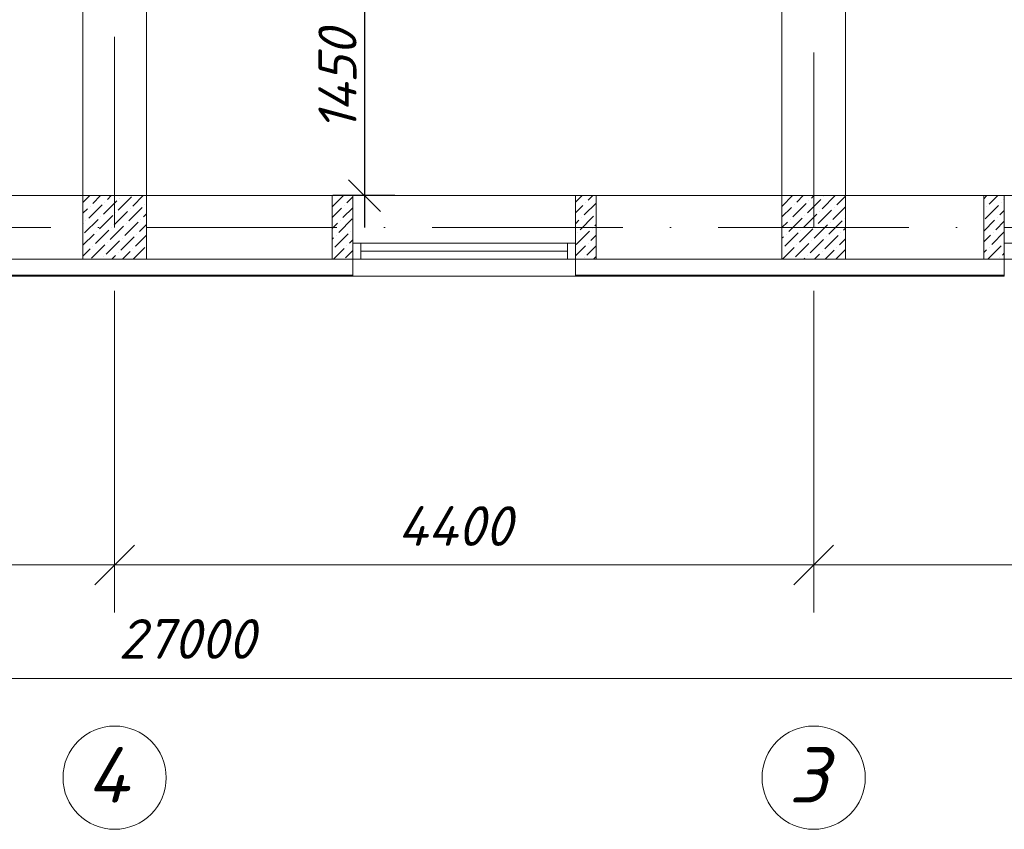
# Model space of a CAD drawing. Header units: millimetres. Extents: x 1114507 to 93926427, y 174473 to 817039.
# Tile 128 of 256: x 1750974 to 1757171, y 476214 to 481308. Entities that reach past the tile are written whole.
import ezdxf

# ---------------------------------------------------------------- set-up
doc = ezdxf.new("R2010")
doc.units = ezdxf.units.MM
doc.linetypes.add('ACAD_ISO10W100', pattern=[18, 12, -3, 0, -3])
doc.layers.add('kcd_tx', color=7, linetype='Continuous')
doc.layers.add('RAZMERNAR', color=152, linetype='Continuous')
for name, color, linetype, lineweight in [('PLAN', 250, 'Continuous', 25), ('размеры', 12, 'Continuous', 15), ('ТЕХНОЛОГИЯ', 36, 'Continuous', 18)]:
    doc.layers.add(name, color=color, linetype=linetype, lineweight=lineweight)
doc.styles.get("Standard").update_dxf_attribs({"font": 'isocpeui.ttf'})
doc.dimstyles.new('Санжар', dxfattribs={"dimtxt": 240, "dimasz": 200, "dimexe": 200, "dimexo": 200, "dimgap": 50, "dimtad": 1, "dimdec": 0, "dimtxsty": 'Standard', "dimblk": 'OBLIQUE', "dimcen": 2.5, "dimdle": 200, "dimclrd": 152, "dimclre": 152, "dimclrt": 152, "dimadec": 0, "dimazin": 0, "dimtfac": 1, "dimtdec": 0, "dimtmove": 0, "dimatfit": 3, "dimldrblk": 'OBLIQUE', "dimfxl": 0, "dimlwd": 0, "dimlwe": 0, "dimarcsym": 0})

# ---------------------------------------------------------------- blocks, each defined once
blk = doc.blocks.new('blokqav3mak')
at = {"color": 1, "linetype": 'ACAD_ISO10W100', "lineweight": 0, "ltscale": 100}
for p, q in [((1612766.4, 782425.1), (1612766.4, 766825.1)), ((1617166.4, 773325.1), (1617166.4, 766825.1)), ((1626766.4, 766825.1), (1599766.4, 766825.1))]:
    blk.add_line(p, q, dxfattribs=at)
at = {"lineweight": 0, "ltscale": 100}
for p, q in [((1612966.4, 773325.1), (1612966.4, 767025.1)), ((1616966.4, 773325.1), (1616966.4, 767025.1)), ((1612566.4, 772925.1), (1612566.4, 767025.1)), ((1617366.4, 772925.1), (1617366.4, 767025.1)), ((1611566.4, 767025.1), (1614136.4, 767025.1)), ((1614266.4, 767025.1), (1614266.4, 766625.1)), ((1615666.4, 767025.1), (1614266.4, 767025.1)), ((1615666.4, 767025.1), (1615666.4, 766625.1)), ((1615796.4, 767025.1), (1618366.4, 767025.1)), ((1618366.4, 767025.1), (1618366.4, 766625.1)), ((1619766.4, 767025.1), (1618366.4, 767025.1)), ((1611566.4, 766625.1), (1614266.4, 766625.1)), ((1615796.4, 766625.1), (1618236.4, 766625.1)), ((1615666.4, 766518.1), (1614266.4, 766518.1))]:
    blk.add_line(p, q, dxfattribs=at)
at = {"linetype": 'Continuous', "lineweight": 0, "ltscale": 100}
for p, q in [((1612566.4, 766981.7), (1612609.7, 767025.1)), ((1612628.3, 766976.3), (1612677.1, 767025.1)), ((1612720.9, 767001.6), (1612744.5, 767025.1)), ((1612788.3, 766934.2), (1612872.5, 767018.4)), ((1612796.7, 767010), (1612796.7, 767010)), ((1612880.9, 766959.5), (1612946.5, 767025.1)), ((1614136.4, 766953.8, 0), (1614207.6, 767025.1, 0)), ((1614228.9, 766979.1, 0), (1614266.4, 767016.5, 0)), ((1615666.4, 766983.2, 0), (1615708.2, 767025.1, 0)), ((1615746.4, 766995.9, 0), (1615775.6, 767025.1, 0)), ((1616967.2, 766959.5), (1617032.8, 767025.1)), ((1617059.9, 766984.8), (1617100.2, 767025.1)), ((1617127.2, 766917.4), (1617211.4, 767001.6)), ((1617152.5, 767010), (1617167.6, 767025.1)), ((1617219.8, 766942.7), (1617302.3, 767025.1)), ((1617228.2, 767018.4), (1617228.2, 767018.4)), ((1617312.4, 766967.9), (1617366.4, 767021.8)), ((1618236.4, 767004.2, 0), (1618257.2, 767025.1, 0)), ((1618270.1, 766970.6, 0), (1618324.6, 767025.1, 0)), ((1618362.7, 766995.9, 0), (1618366.4, 766999.5, 0)), ((1612566.4, 766914.4), (1612594.7, 766942.7)), ((1612603.1, 766883.7), (1612687.3, 766967.9)), ((1612611.5, 766959.5), (1612611.5, 766959.5)), ((1612695.7, 766909), (1612779.9, 766993.2)), ((1612704.1, 766984.8), (1612704.1, 766984.8)), ((1612855.7, 766866.9), (1612939.8, 766951.1)), ((1612864.1, 766942.7), (1612864.1, 766942.7)), ((1612956.7, 766967.9), (1612956.7, 766967.9)), ((1614136.4, 766886.5, 0), (1614195.3, 766945.4, 0)), ((1614203.7, 766886.5, 0), (1614266.4, 766949.1, 0)), ((1614212.1, 766962.2, 0), (1614212.1, 766962.2, 0)), ((1615666.4, 766915.9, 0), (1615712.7, 766962.2, 0)), ((1615721.1, 766903.3, 0), (1615796.4, 766978.5, 0)), ((1615729.5, 766979.1, 0), (1615729.5, 766979.1, 0)), ((1616966.4, 766891.3), (1617026.2, 766951.1)), ((1617034.6, 766892.2), (1617118.8, 766976.3)), ((1617043, 766967.9), (1617043, 766967.9)), ((1617135.6, 766993.2), (1617135.6, 766993.2)), ((1617194.6, 766850.1), (1617278.8, 766934.2)), ((1617287.2, 766875.3), (1617366.4, 766954.5)), ((1617295.6, 766951.1), (1617295.6, 766951.1)), ((1618236.4, 766936.9, 0), (1618236.4, 766937, 0)), ((1618244.8, 766878, 0), (1618329, 766962.2, 0)), ((1618253.3, 766953.8, 0), (1618253.3, 766953.8, 0)), ((1618345.9, 766979.1, 0), (1618345.9, 766979.1, 0)), ((1612577.8, 766791.1), (1612662, 766875.3)), ((1612670.4, 766816.4), (1612754.6, 766900.6)), ((1612678.9, 766892.2), (1612678.9, 766892.2)), ((1612763, 766841.6), (1612847.2, 766925.8)), ((1612771.5, 766917.4), (1612771.5, 766917.4)), ((1612931.4, 766875.3), (1612931.4, 766875.3)), ((1612948.3, 766892.2), (1612966.4, 766910.2)), ((1614178.4, 766793.8, 0), (1614262.6, 766878, 0)), ((1615695.9, 766810.7, 0), (1615780, 766894.9, 0)), ((1615704.3, 766886.5, 0), (1615704.3, 766886.5, 0)), ((1617009.3, 766799.5), (1617093.5, 766883.7)), ((1617017.8, 766875.3), (1617017.8, 766875.3)), ((1617102, 766824.8), (1617186.1, 766909)), ((1617110.4, 766900.6), (1617110.4, 766900.6)), ((1617203, 766925.8), (1617203, 766925.8)), ((1617362.9, 766883.7), (1617362.9, 766883.7)), ((1618320.6, 766886.5, 0), (1618320.6, 766886.5, 0)), ((1618337.5, 766903.3, 0), (1618366.4, 766932.2, 0)), ((1612566.4, 766847), (1612569.4, 766850.1)), ((1612586.2, 766866.9), (1612586.2, 766866.9)), ((1612737.8, 766749), (1612822, 766833.2)), ((1612746.2, 766824.8), (1612746.2, 766824.8)), ((1612830.4, 766774.3), (1612914.6, 766858.5)), ((1612838.8, 766850.1), (1612838.8, 766850.1)), ((1612923, 766799.5), (1612966.4, 766842.9)), ((1614136.4, 766819.1, 0), (1614170, 766852.8, 0)), ((1614186.8, 766869.6, 0), (1614186.8, 766869.6, 0)), ((1615666.4, 766848.5, 0), (1615687.4, 766869.6, 0)), ((1615771.6, 766819.1, 0), (1615771.6, 766819.1, 0)), ((1615788.5, 766835.9, 0), (1615796.4, 766843.8, 0)), ((1616966.4, 766823.9), (1617000.9, 766858.5)), ((1617076.7, 766732.2), (1617160.9, 766816.4)), ((1617169.3, 766757.4), (1617253.5, 766841.6)), ((1617177.7, 766833.2), (1617177.7, 766833.2)), ((1617261.9, 766782.7), (1617346.1, 766866.9)), ((1617270.3, 766858.5), (1617270.3, 766858.5)), ((1617354.5, 766808), (1617366.4, 766819.8)), ((1618236.4, 766802.2, 0), (1618303.8, 766869.6, 0)), ((1618312.2, 766810.7, 0), (1618366.4, 766864.8, 0)), ((1612566.4, 766712.3), (1612636.8, 766782.7)), ((1612645.2, 766723.8), (1612729.4, 766808)), ((1612653.6, 766799.5), (1612653.6, 766799.5)), ((1612805.1, 766681.7), (1612889.3, 766765.9)), ((1612813.6, 766757.4), (1612813.6, 766757.4)), ((1612897.7, 766706.9), (1612966.4, 766775.5)), ((1612906.2, 766782.7), (1612906.2, 766782.7)), ((1614136.4, 766751.8, 0), (1614144.8, 766760.2, 0)), ((1614153.2, 766701.2, 0), (1614237.4, 766785.4, 0)), ((1614161.6, 766777, 0), (1614161.6, 766777, 0)), ((1614254.2, 766802.3, 0), (1614254.2, 766802.3, 0)), ((1615670.6, 766718.1, 0), (1615754.8, 766802.3, 0)), ((1615679, 766793.8, 0), (1615679, 766793.8, 0)), ((1615763.2, 766743.3, 0), (1615796.4, 766776.5, 0)), ((1616966.4, 766756.5), (1616975.7, 766765.9)), ((1616984.1, 766706.9), (1617068.3, 766791.1)), ((1616992.5, 766782.7), (1616992.5, 766782.7)), ((1617085.1, 766808), (1617085.1, 766808)), ((1617144, 766664.8), (1617228.2, 766749)), ((1617236.7, 766690.1), (1617320.8, 766774.3)), ((1617245.1, 766765.9), (1617245.1, 766765.9)), ((1617329.3, 766715.4), (1617366.4, 766752.4)), ((1617337.7, 766791.1), (1617337.7, 766791.1)), ((1618236.4, 766734.8, 0), (1618278.5, 766777, 0)), ((1618286.9, 766718.1, 0), (1618366.4, 766797.5, 0)), ((1618295.4, 766793.8, 0), (1618295.4, 766793.8, 0)), ((1612566.4, 766644.9), (1612611.5, 766690.1)), ((1612619.9, 766631.2), (1612704.1, 766715.4)), ((1612628.3, 766706.9), (1612628.3, 766706.9)), ((1612712.5, 766656.4), (1612796.7, 766740.6)), ((1612720.9, 766732.2), (1612720.9, 766732.2)), ((1612880.9, 766690.1), (1612880.9, 766690.1)), ((1612883.3, 766625.1), (1612956.7, 766698.5)), ((1614144.4, 766625.1, 0), (1614212.1, 766692.8, 0)), ((1614228.9, 766709.7, 0), (1614228.9, 766709.7, 0)), ((1614245.8, 766726.5, 0), (1614266.4, 766747.1, 0)), ((1615666.4, 766646.5, 0), (1615729.5, 766709.7, 0)), ((1615738, 766650.7, 0), (1615796.4, 766709.1, 0)), ((1615746.4, 766726.5, 0), (1615746.4, 766726.5, 0)), ((1616967.2, 766690.1), (1616967.2, 766690.1)), ((1616969.6, 766625.1), (1617043, 766698.5)), ((1617051.4, 766639.6), (1617135.6, 766723.8)), ((1617059.9, 766715.4), (1617059.9, 766715.4)), ((1617152.5, 766740.6), (1617152.5, 766740.6)), ((1617312.4, 766698.5), (1617312.4, 766698.5)), ((1618261.7, 766625.5, 0), (1618345.9, 766709.7, 0)), ((1618270.1, 766701.2, 0), (1618270.1, 766701.2, 0)), ((1618362.7, 766726.5, 0), (1618362.7, 766726.5, 0)), ((1612695.7, 766639.6), (1612695.7, 766639.6)), ((1612748.6, 766625.1), (1612771.5, 766648)), ((1612788.3, 766664.8), (1612788.3, 766664.8)), ((1612815.9, 766625.1), (1612864.1, 766673.3)), ((1612965.1, 766639.6), (1612966.4, 766640.8)), ((1614220.5, 766633.9, 0), (1614266.4, 766679.7, 0)), ((1615721.1, 766633.9, 0), (1615721.1, 766633.9, 0)), ((1615779.7, 766625.1, 0), (1615796.4, 766641.8, 0)), ((1617104.3, 766625.1), (1617110.4, 766631.2)), ((1617127.2, 766648), (1617127.2, 766648)), ((1617171.7, 766625.1), (1617203, 766656.4)), ((1617219.8, 766673.3), (1617219.8, 766673.3)), ((1617239, 766625.1), (1617295.6, 766681.7)), ((1617306.4, 766625.1), (1617366.4, 766685.1)), ((1618236.4, 766667.5, 0), (1618253.3, 766684.4, 0)), ((1618337.5, 766633.9, 0), (1618337.5, 766633.9, 0)), ((1618354.3, 766650.7, 0), (1618366.4, 766662.8, 0))]:
    blk.add_line(p, q, dxfattribs=at)
at = {"color": 5, "lineweight": 0}
for p, q in [((1614266.4, 766725.1), (1614316.4, 766725.1)), ((1614266.4, 766625.1), (1614266.4, 766725.1)), ((1615616.4, 766725.1), (1614316.4, 766725.1)), ((1614316.4, 766725.1), (1614316.4, 766625.1)), ((1615666.4, 766725.1), (1615616.4, 766725.1)), ((1615616.4, 766725.1), (1615616.4, 766625.1)), ((1615666.4, 766625.1), (1615666.4, 766725.1)), ((1618366.4, 766725.1), (1618416.4, 766725.1)), ((1618366.4, 766625.1), (1618366.4, 766725.1)), ((1614316.4, 766625.1), (1614266.4, 766625.1)), ((1615616.4, 766675.1), (1614316.4, 766675.1)), ((1615616.4, 766625.1), (1614316.4, 766625.1)), ((1615616.4, 766625.1), (1615666.4, 766625.1)), ((1618416.4, 766625.1), (1618366.4, 766625.1))]:
    blk.add_line(p, q, dxfattribs=at)
at = {"color": 252, "lineweight": 0, "ltscale": 100}
for p, q in [((1614266.4, 766625.1), (1614266.4, 766517.3)), ((1615666.4, 766625.1), (1615666.4, 766518.1)), ((1618366.4, 766625.1), (1618366.4, 766518.1)), ((1611566.4, 766518.1), (1614266.4, 766518.1)), ((1615666.4, 766518.1), (1618366.4, 766518.1))]:
    blk.add_line(p, q, dxfattribs=at)
at = {"color": 32, "lineweight": 0, "ltscale": 100}
for p, q in [((1611566.4, 766525.1), (1614266.4, 766525.1)), ((1615666.4, 766525.1), (1618366.4, 766525.1))]:
    blk.add_line(p, q, dxfattribs=at)
at = {"color": 0, "linetype": 'ByBlock', "lineweight": 0}
for p, q in [((1612891.4, 764825.9), (1612641.4, 764575.9)), ((1612641.4, 764575.9), (1612891.4, 764825.9)), ((1617041.4, 764575.9), (1617291.4, 764825.9)), ((1617291.4, 764825.9), (1617041.4, 764575.9))]:
    blk.add_line(p, q, dxfattribs=at)
at = {"layer": 'PLAN', "color": 158, "lineweight": 0}
for centre in [(1612766.4, 763362.5), (1617166.4, 763362.5)]:
    blk.add_circle(centre, 324.9, dxfattribs=at)
at = {"layer": 'RAZMERNAR', "lineweight": 0, "ltscale": 100}
for p, q in [((1612766.4, 766425.1), (1612766.4, 764400.9)), ((1612766.4, 766425.1), (1612766.4, 764400.9)), ((1617166.4, 766425.1), (1617166.4, 764400.9)), ((1617166.4, 766425.1), (1617166.4, 764400.9)), ((1612916.4, 764700.9), (1603016.4, 764700.9)), ((1617316.4, 764700.9), (1612616.4, 764700.9)), ((1622516.4, 764700.9), (1617016.4, 764700.9)), ((1626916.4, 763987.4), (1599616.4, 763987.4))]:
    blk.add_line(p, q, dxfattribs=at)
at = {"layer": 'размеры', "lineweight": 0, "ltscale": 5}
for p, q in [((1612966.4, 767025.1), (1612566.4, 767025.1)), ((1612566.4, 767025.1), (1612566.4, 766625.1)), ((1612966.4, 766625.1), (1612966.4, 767025.1)), ((1614266.4, 767025.1), (1614136.4, 767025.1)), ((1614136.4, 767025.1), (1614136.4, 766625.1)), ((1614266.4, 766625.1), (1614266.4, 767025.1)), ((1615796.4, 767025.1), (1615666.4, 767025.1)), ((1615666.4, 767025.1), (1615666.4, 766625.1)), ((1615796.4, 766625.1), (1615796.4, 767025.1)), ((1617366.4, 767025.1), (1616966.4, 767025.1)), ((1616966.4, 767025.1), (1616966.4, 766625.1)), ((1617366.4, 766625.1), (1617366.4, 767025.1)), ((1618366.4, 767025.1), (1618236.4, 767025.1)), ((1618236.4, 767025.1), (1618236.4, 766625.1)), ((1618366.4, 766625.1), (1618366.4, 767025.1)), ((1612566.4, 766625.1), (1612966.4, 766625.1)), ((1614136.4, 766625.1), (1614266.4, 766625.1)), ((1615666.4, 766625.1), (1615796.4, 766625.1)), ((1616966.4, 766625.1), (1617366.4, 766625.1)), ((1618236.4, 766625.1), (1618366.4, 766625.1))]:
    blk.add_line(p, q, dxfattribs=at)
at = {"layer": 'ТЕХНОЛОГИЯ', "color": 152, "linetype": 'ByBlock', "lineweight": 0, "ltscale": 100}
for p, q in [((1614266.4, 766674.3), (1614266.4, 766624.3)), ((1615666.4, 766674.3), (1615666.4, 766624.3))]:
    blk.add_line(p, q, dxfattribs=at)
at = {"layer": 'PLAN', "lineweight": 0}
for s, p in [('4', (1612590.1, 763205.3)), ('3', (1617008.9, 763205.3))]:
    blk.add_text(s, height=350, dxfattribs=at).set_placement(p)
at = {"layer": 'RAZMERNAR', "lineweight": 0}
for s, p in [('4400', (1614548, 764820.9)), ('27000', (1612789.8, 764110.6))]:
    blk.add_text(s, height=250, dxfattribs=at).set_placement(p)
blk = doc.blocks.new('_Oblique')
at = {"color": 0, "linetype": 'ByBlock', "lineweight": -2}
blk.add_line((-0.5, -0.5), (0.5, 0.5), dxfattribs=at)
blk = doc.blocks.new('*D1986')
at = {"layer": 'Defpoints', "color": 0, "lineweight": 40, "ltscale": 100, "transparency": 16777216}
for p in [(1753534.6, 481653.3), (1753144, 480201.2), (1753534.6, 480201.2)]:
    blk.add_point(p, dxfattribs=at)
at = {"layer": 'kcd_tx', "color": 152, "ltscale": 100, "transparency": 16777216}
for p, q in [((1753144, 481853.3), (1753144, 480001.2)), ((1753334.6, 481653.3), (1752944, 481653.3)), ((1753334.6, 480201.2), (1752944, 480201.2))]:
    blk.add_line(p, q, dxfattribs=at)
at = {"layer": 'kcd_tx', "color": 152, "ltscale": 100, "transparency": 16777216, "xscale": 200, "yscale": 200, "zscale": 200}
for p, rotation in [((1753144, 481653.3), 90), ((1753144, 480201.2), 270)]:
    blk.add_blockref('_Oblique', p, dxfattribs=dict(at, rotation=rotation))
at = {"layer": 'kcd_tx', "color": 152, "lineweight": 35, "ltscale": 100, "transparency": 16777216, "insert": (1752974, 480927.3), "char_height": 240, "attachment_point": 5, "rotation": 90}
blk.add_mtext('1450', dxfattribs=at)

msp = doc.modelspace()

# ---------------------------------------------------------------- block references
at = {"color": 0}
msp.add_blockref('blokqav3mak', (138804.9, -286823.9), dxfattribs=at)

# ---------------------------------------------------------------- dimensions: what is measured, and where the dimension line sits
at = {"layer": 'kcd_tx', "lineweight": 35, "ltscale": 100}
dim = msp.add_linear_dim(base=(1753144, 480201.2), p1=(1753534.6, 481653.3), p2=(1753534.6, 480201.2), angle=90, text='1450', dimstyle='Санжар', override={"dimfxl": 200, "dimtfillclr": 253, "dimlwd": 65535, "dimlwe": 65535, "dimarcsym": 2}, dxfattribs=at)
dim.commit()
dim.dimension.update_dxf_attribs({"geometry": '*D1986', "text_midpoint": (1752974, 480927.3)})

doc.saveas('drawing.dxf')
